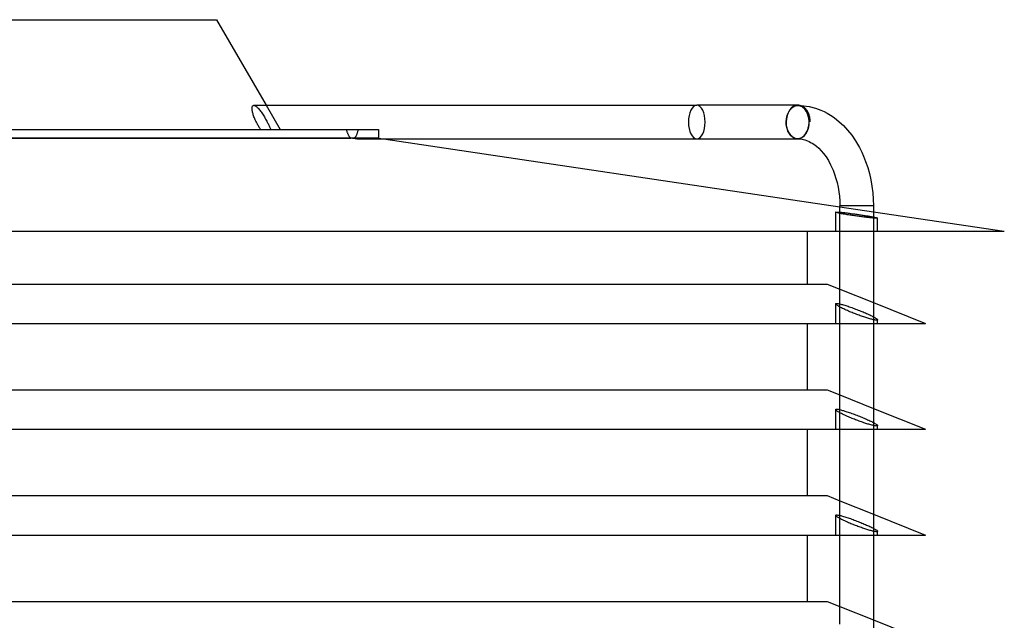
# Model space of a CAD drawing. Header units: millimetres. Extents: x -235 to 243, y -288 to 0.
# Tile 3 of 3: x 0 to 235, y -143 to 0. Entities that reach past the tile are written whole.
import ezdxf

# ---------------------------------------------------------------- set-up
doc = ezdxf.new("R2010")
doc.units = ezdxf.units.MM
doc.layers.add('HIDDEN', color=7, linetype='Continuous')
doc.layers.add('THICK', color=7, linetype='Continuous')

msp = doc.modelspace()

# ---------------------------------------------------------------- linework, layer by layer
at = {"layer": 'HIDDEN'}
for p, q in [((55.86, -20.44), (55.95, -20.45)), ((55.95, -20.45), (56.05, -20.48)), ((56.05, -20.48), (56.17, -20.53)), ((56.17, -20.53), (56.29, -20.6)), ((56.29, -20.6), (56.42, -20.7)), ((56.42, -20.7), (56.56, -20.81)), ((56.56, -20.81), (56.7, -20.94)), ((56.7, -20.94), (56.84, -21.08)), ((56.84, -21.08), (56.99, -21.24)), ((58.8, -20.44), (62.15, -26.24)), ((184.13, -21.25), (184.24, -21.14)), ((184.24, -21.14), (184.36, -21.04)), ((184.36, -21.04), (184.47, -20.94)), ((184.47, -20.94), (184.58, -20.86)), ((184.58, -20.86), (184.7, -20.79)), ((184.7, -20.79), (184.82, -20.72)), ((184.82, -20.72), (184.94, -20.65)), ((184.94, -20.65), (185.07, -20.6)), ((185.07, -20.6), (185.2, -20.55)), ((185.2, -20.55), (185.33, -20.51)), ((185.33, -20.51), (185.46, -20.48)), ((185.46, -20.48), (185.59, -20.46)), ((185.59, -20.46), (185.72, -20.45)), ((185.61, -20.44), (185.6, -20.44)), ((185.63, -20.44), (185.61, -20.44)), ((185.62, -20.44), (185.61, -20.44)), ((185.61, -20.44), (185.61, -20.44)), ((185.61, -20.44), (185.61, -20.44)), ((185.61, -20.44), (185.61, -20.44)), ((185.63, -20.44), (185.62, -20.44)), ((185.62, -20.44), (185.62, -20.44)), ((185.62, -20.44), (185.62, -20.44)), ((185.62, -20.44), (185.62, -20.44)), ((185.63, -20.44), (185.63, -20.44)), ((185.72, -20.45), (185.85, -20.44)), ((185.75, -20.44), (185.74, -20.44)), ((185.74, -20.44), (185.74, -20.44)), ((185.74, -20.44), (185.74, -20.44)), ((185.74, -20.44), (185.74, -20.44)), ((185.74, -20.44), (185.74, -20.44)), ((185.74, -20.44), (185.74, -20.44)), ((185.74, -20.44), (185.74, -20.44)), ((185.75, -20.44), (185.75, -20.44)), ((185.75, -20.44), (185.75, -20.44)), ((185.75, -20.44), (185.75, -20.44)), ((185.85, -20.44), (185.85, -20.44)), ((185.85, -20.44), (185.86, -20.44)), ((185.86, -20.44), (185.87, -20.44)), ((185.87, -20.44), (185.87, -20.44)), ((185.87, -20.44), (185.88, -20.44)), ((185.88, -20.44), (185.89, -20.44)), ((185.89, -20.44), (185.9, -20.44)), ((185.89, -20.44), (185.89, -20.44)), ((185.89, -20.44), (185.9, -20.44)), ((185.9, -20.44), (185.91, -20.44)), ((185.9, -20.44), (185.9, -20.44)), ((185.9, -20.44), (185.9, -20.44)), ((185.9, -20.44), (185.91, -20.44)), ((185.91, -20.44), (185.92, -20.44)), ((185.91, -20.44), (185.91, -20.44)), ((185.92, -20.44), (185.93, -20.44)), ((185.93, -20.44), (185.94, -20.44)), ((185.94, -20.44), (185.95, -20.44)), ((56.99, -21.24), (57.14, -21.41)), ((57.14, -21.41), (57.29, -21.6)), ((57.29, -21.6), (57.45, -21.8)), ((57.45, -21.8), (57.61, -22.02)), ((57.61, -22.02), (57.77, -22.25)), ((57.77, -22.25), (57.93, -22.48)), ((57.93, -22.48), (58.09, -22.72)), ((58.09, -22.72), (58.24, -22.97)), ((58.24, -22.97), (58.4, -23.22)), ((58.4, -23.22), (58.54, -23.46)), ((58.54, -23.46), (58.69, -23.71)), ((183.03, -23.53), (183.07, -23.35)), ((183.07, -23.35), (183.11, -23.18)), ((183.11, -23.18), (183.16, -23)), ((183.16, -23), (183.22, -22.82)), ((183.22, -22.82), (183.28, -22.65)), ((183.28, -22.65), (183.34, -22.49)), ((183.34, -22.49), (183.41, -22.33)), ((183.41, -22.33), (183.49, -22.17)), ((183.49, -22.17), (183.56, -22.03)), ((183.56, -22.03), (183.64, -21.89)), ((183.64, -21.89), (183.73, -21.75)), ((183.73, -21.75), (183.82, -21.62)), ((183.82, -21.62), (183.92, -21.49)), ((183.92, -21.49), (184.03, -21.36)), ((184.03, -21.36), (184.13, -21.25)), ((58.69, -23.71), (58.82, -23.95)), ((58.82, -23.95), (58.95, -24.19)), ((58.95, -24.19), (59.08, -24.44)), ((59.08, -24.44), (59.18, -24.63)), ((59.18, -24.63), (59.27, -24.81)), ((59.27, -24.81), (59.36, -25)), ((59.36, -25), (59.45, -25.18)), ((59.45, -25.18), (59.53, -25.37)), ((59.53, -25.37), (59.61, -25.55)), ((59.61, -25.55), (59.69, -25.73)), ((59.69, -25.73), (59.76, -25.9)), ((182.92, -24.44), (182.94, -24.26)), ((182.93, -24.75), (182.92, -24.44)), ((182.96, -25.08), (182.93, -24.75)), ((182.94, -24.26), (182.96, -24.08)), ((182.96, -24.08), (182.98, -23.89)), ((183.01, -25.41), (182.96, -25.08)), ((182.98, -23.89), (183, -23.7)), ((183, -23.7), (183.03, -23.53)), ((183.07, -25.72), (183.01, -25.41)), ((183.15, -26.01), (183.07, -25.72)), ((59.76, -25.9), (59.83, -26.07)), ((59.83, -26.07), (59.9, -26.24)), ((78.04, -26.24), (80.73, -26.24)), ((80.01, -28.14), (79.95, -28.2)), ((80.07, -28.06), (80.01, -28.14)), ((80.13, -27.98), (80.07, -28.06)), ((80.19, -27.9), (80.13, -27.98)), ((80.24, -27.8), (80.19, -27.9)), ((80.3, -27.7), (80.24, -27.8)), ((80.35, -27.6), (80.3, -27.7)), ((80.39, -27.49), (80.35, -27.6)), ((80.44, -27.37), (80.39, -27.49)), ((80.48, -27.25), (80.44, -27.37)), ((80.52, -27.12), (80.48, -27.25)), ((80.56, -26.99), (80.52, -27.12)), ((80.6, -26.85), (80.56, -26.99)), ((80.64, -26.71), (80.6, -26.85)), ((80.67, -26.56), (80.64, -26.71)), ((80.7, -26.4), (80.67, -26.56)), ((80.73, -26.24), (80.7, -26.4)), ((80.73, -26.24), (85.65, -26.24)), ((85.65, -26.24), (85.65, -28.26)), ((183.24, -26.3), (183.15, -26.01)), ((183.36, -26.58), (183.24, -26.3)), ((183.49, -26.86), (183.36, -26.58)), ((183.64, -27.11), (183.49, -26.86)), ((183.79, -27.33), (183.64, -27.11)), ((183.96, -27.54), (183.79, -27.33)), ((184.15, -27.74), (183.96, -27.54)), ((184.35, -27.92), (184.15, -27.74)), ((184.55, -28.06), (184.35, -27.92)), ((184.75, -28.18), (184.55, -28.06)), ((184.97, -28.29), (184.75, -28.18)), ((85.65, -28.26), (-85.65, -28.26)), ((79.95, -28.2), (79.89, -28.26)), ((79.89, -28.26), (85.65, -28.26)), ((79.89, -28.26), (79.95, -28.27)), ((79.95, -28.27), (80.01, -28.29)), ((80.01, -28.29), (80.07, -28.3)), ((80.07, -28.3), (80.13, -28.31)), ((80.13, -28.31), (80.18, -28.32)), ((80.18, -28.32), (80.23, -28.34)), ((80.23, -28.34), (80.29, -28.35)), ((80.29, -28.35), (80.33, -28.36)), ((80.33, -28.36), (80.38, -28.37)), ((80.38, -28.37), (80.42, -28.38)), ((80.42, -28.38), (80.45, -28.39)), ((80.45, -28.39), (80.49, -28.4)), ((80.49, -28.4), (80.51, -28.41)), ((80.53, -28.44), (80.5, -28.44)), ((80.51, -28.41), (80.53, -28.42)), ((80.53, -28.42), (80.55, -28.42)), ((80.55, -28.44), (80.53, -28.44)), ((80.55, -28.42), (80.55, -28.43)), ((80.55, -28.43), (80.55, -28.44)), ((85.65, -28.26), (86.85, -28.44)), ((185.2, -28.36), (184.97, -28.29)), ((185.43, -28.42), (185.2, -28.36)), ((185.44, -28.42), (185.43, -28.42)), ((185.46, -28.42), (185.44, -28.42)), ((185.47, -28.42), (185.46, -28.42)), ((185.48, -28.43), (185.47, -28.42)), ((185.49, -28.43), (185.48, -28.43)), ((185.51, -28.43), (185.49, -28.43)), ((185.52, -28.43), (185.51, -28.43)), ((185.53, -28.43), (185.52, -28.43)), ((185.54, -28.43), (185.53, -28.43)), ((185.55, -28.43), (185.54, -28.43)), ((185.56, -28.44), (185.55, -28.43)), ((185.57, -28.44), (185.56, -28.44)), ((185.58, -28.44), (185.57, -28.44)), ((185.57, -28.44), (185.57, -28.44)), ((185.59, -28.44), (185.58, -28.44)), ((185.6, -28.44), (185.59, -28.44)), ((185.59, -28.44), (185.59, -28.44)), ((185.6, -28.44), (185.61, -28.44)), ((185.61, -28.44), (185.6, -28.44)), ((185.61, -28.44), (185.61, -28.44)), ((185.61, -28.44), (185.61, -28.44)), ((185.61, -28.44), (185.61, -28.44)), ((185.61, -28.44), (185.61, -28.44)), ((185.61, -28.44), (185.62, -28.44)), ((185.62, -28.44), (185.61, -28.44)), ((185.61, -28.44), (185.61, -28.44)), ((185.61, -28.44), (185.61, -28.44)), ((185.62, -28.44), (185.62, -28.44)), ((185.62, -28.44), (185.62, -28.44)), ((185.62, -28.44), (185.62, -28.44)), ((185.62, -28.44), (185.62, -28.44)), ((196.92, -44.44), (195.75, -44.44)), ((202.58, -44.44), (196.92, -44.44)), ((203.75, -44.44), (202.58, -44.44)), ((194.75, -45.95), (194.75, -50.5)), ((195.75, -44.66), (203.75, -45.85)), ((195.75, -45.96), (195.91, -45.98)), ((195.75, -50.5), (195.75, -46.23)), ((195.91, -45.98), (196.09, -45.99)), ((196.09, -45.99), (196.27, -46.01)), ((196.27, -46.01), (196.46, -46.03)), ((196.46, -46.03), (196.66, -46.05)), ((196.66, -46.05), (196.87, -46.07)), ((196.87, -46.07), (197.08, -46.1)), ((197.08, -46.1), (197.3, -46.12)), ((197.3, -46.12), (197.52, -46.15)), ((197.52, -46.15), (197.75, -46.18)), ((197.75, -46.18), (197.98, -46.21)), ((197.98, -46.21), (198.22, -46.24)), ((198.22, -46.24), (198.47, -46.27)), ((198.47, -46.27), (198.73, -46.31)), ((198.73, -46.31), (198.98, -46.34)), ((198.98, -46.34), (199.24, -46.38)), ((199.24, -46.38), (199.5, -46.41)), ((199.5, -46.41), (199.77, -46.45)), ((199.77, -46.45), (200.03, -46.49)), ((200.03, -46.49), (200.28, -46.53)), ((200.28, -46.53), (200.54, -46.56)), ((200.54, -46.56), (200.79, -46.6)), ((200.79, -46.6), (201.03, -46.64)), ((201.03, -46.64), (201.26, -46.68)), ((201.26, -46.68), (201.5, -46.71)), ((201.5, -46.71), (201.74, -46.75)), ((201.74, -46.75), (201.97, -46.79)), ((201.97, -46.79), (202.2, -46.82)), ((202.2, -46.82), (202.42, -46.86)), ((202.42, -46.86), (202.64, -46.9)), ((202.64, -46.9), (202.85, -46.94)), ((202.85, -46.94), (203.05, -46.97)), ((203.05, -46.97), (203.24, -47.01)), ((203.24, -47.01), (203.42, -47.04)), ((203.42, -47.04), (203.59, -47.07)), ((203.59, -47.07), (203.75, -47.1)), ((203.75, -47.36), (203.75, -50.5)), ((204.75, -50.5), (204.75, -47.37)), ((195.75, -64.35), (203.75, -67.54)), ((194.75, -67.83), (194.75, -72.53)), ((195.75, -67.85), (195.95, -67.9)), ((195.95, -67.9), (196.17, -67.96)), ((196.17, -67.96), (196.41, -68.02)), ((196.41, -68.02), (196.65, -68.09)), ((196.65, -68.09), (196.91, -68.17)), ((195.75, -72.53), (195.75, -68.58)), ((196.91, -68.17), (197.17, -68.25)), ((197.17, -68.25), (197.43, -68.33)), ((197.43, -68.33), (197.7, -68.42)), ((197.7, -68.42), (197.99, -68.52)), ((197.99, -68.52), (198.28, -68.62)), ((198.28, -68.62), (198.58, -68.73)), ((198.58, -68.73), (198.89, -68.84)), ((198.89, -68.84), (199.19, -68.95)), ((199.19, -68.95), (199.5, -69.07)), ((199.5, -69.07), (199.81, -69.19)), ((199.81, -69.19), (200.12, -69.31)), ((200.12, -69.31), (200.42, -69.43)), ((200.42, -69.43), (200.72, -69.55)), ((200.72, -69.55), (201.01, -69.66)), ((201.01, -69.66), (201.29, -69.78)), ((201.29, -69.78), (201.57, -69.9)), ((201.57, -69.9), (201.84, -70.02)), ((201.84, -70.02), (202.12, -70.14)), ((202.12, -70.14), (202.38, -70.26)), ((202.38, -70.26), (202.64, -70.37)), ((202.64, -70.37), (202.89, -70.49)), ((202.89, -70.49), (203.12, -70.6)), ((203.12, -70.6), (203.35, -70.71)), ((203.35, -70.71), (203.56, -70.82)), ((203.56, -70.82), (203.75, -70.92)), ((203.75, -71.62), (203.75, -72.53)), ((204.75, -72.53), (204.75, -71.65)), ((195.75, -89.6), (203.75, -92.79)), ((194.75, -93.08), (194.75, -97.78)), ((195.75, -93.1), (195.95, -93.15)), ((195.75, -97.78), (195.75, -93.83)), ((195.95, -93.15), (196.17, -93.21)), ((196.17, -93.21), (196.41, -93.27)), ((196.41, -93.27), (196.65, -93.34)), ((196.65, -93.34), (196.91, -93.42)), ((196.91, -93.42), (197.17, -93.5)), ((197.17, -93.5), (197.43, -93.58)), ((197.43, -93.58), (197.7, -93.67)), ((197.7, -93.67), (197.99, -93.77)), ((197.99, -93.77), (198.28, -93.87)), ((198.28, -93.87), (198.58, -93.98)), ((198.58, -93.98), (198.89, -94.09)), ((198.89, -94.09), (199.19, -94.2)), ((199.19, -94.2), (199.5, -94.32)), ((199.5, -94.32), (199.81, -94.44)), ((199.81, -94.44), (200.12, -94.56)), ((200.12, -94.56), (200.42, -94.68)), ((200.42, -94.68), (200.72, -94.8)), ((200.72, -94.8), (201.01, -94.91)), ((201.01, -94.91), (201.29, -95.03)), ((201.29, -95.03), (201.57, -95.15)), ((201.57, -95.15), (201.84, -95.27)), ((201.84, -95.27), (202.12, -95.39)), ((202.12, -95.39), (202.38, -95.51)), ((202.38, -95.51), (202.64, -95.62)), ((202.64, -95.62), (202.89, -95.74)), ((202.89, -95.74), (203.12, -95.85)), ((203.12, -95.85), (203.35, -95.96)), ((203.35, -95.96), (203.56, -96.07)), ((203.56, -96.07), (203.75, -96.17)), ((203.75, -96.87), (203.75, -97.78)), ((204.75, -97.78), (204.75, -96.9)), ((195.75, -114.85), (203.75, -118.04)), ((194.75, -118.33), (194.75, -123.03)), ((195.75, -118.35), (195.95, -118.4)), ((195.75, -123.03), (195.75, -119.08)), ((195.95, -118.4), (196.17, -118.46)), ((196.17, -118.46), (196.41, -118.52)), ((196.41, -118.52), (196.65, -118.59)), ((196.65, -118.59), (196.91, -118.67)), ((196.91, -118.67), (197.17, -118.75)), ((197.17, -118.75), (197.43, -118.83)), ((197.43, -118.83), (197.7, -118.92)), ((197.7, -118.92), (197.99, -119.02)), ((197.99, -119.02), (198.28, -119.12)), ((198.28, -119.12), (198.58, -119.23)), ((198.58, -119.23), (198.89, -119.34)), ((198.89, -119.34), (199.19, -119.45)), ((199.19, -119.45), (199.5, -119.57)), ((199.5, -119.57), (199.81, -119.69)), ((199.81, -119.69), (200.12, -119.81)), ((200.12, -119.81), (200.42, -119.93)), ((200.42, -119.93), (200.72, -120.05)), ((200.72, -120.05), (201.01, -120.16)), ((201.01, -120.16), (201.29, -120.28)), ((201.29, -120.28), (201.57, -120.4)), ((201.57, -120.4), (201.84, -120.52)), ((201.84, -120.52), (202.12, -120.64)), ((202.12, -120.64), (202.38, -120.76)), ((202.38, -120.76), (202.64, -120.87)), ((202.64, -120.87), (202.89, -120.99)), ((202.89, -120.99), (203.12, -121.1)), ((203.12, -121.1), (203.35, -121.21)), ((203.35, -121.21), (203.56, -121.32)), ((203.56, -121.32), (203.75, -121.42)), ((203.75, -122.12), (203.75, -123.03)), ((204.75, -123.03), (204.75, -122.15)), ((195.75, -140.1), (203.75, -143.29))]:
    msp.add_line(p, q, dxfattribs=at)
for centre, major_axis, ratio, start_param, end_param in [((161.6, -24.44), (0, -4), 0.5, 1.570796, 3.141593), ((185.74, -24.44), (0, 4), 0.707107, 0.000009, 1.570796), ((185.75, -24.44), (0, -4), 0.707107, -3.140202, -1.57067), ((161.6, -24.44), (0, -4), 0.5, 0, 1.570796), ((185.74, -24.44), (0, 4), 0.707107, 1.570796, 3.030125)]:
    msp.add_ellipse(centre, major_axis=major_axis, ratio=ratio, start_param=start_param, end_param=end_param, dxfattribs=at)
at = {"layer": 'THICK'}
for p, q in [((-47, 0), (47, 0)), ((47, 0), (58.8, -20.44)), ((55.45, -21.18), (55.46, -21.03)), ((55.46, -21.03), (55.47, -20.9)), ((55.47, -20.9), (55.5, -20.78)), ((55.5, -20.78), (55.53, -20.68)), ((55.53, -20.68), (55.58, -20.59)), ((55.58, -20.59), (55.63, -20.53)), ((55.63, -20.53), (55.7, -20.48)), ((55.7, -20.48), (55.77, -20.45)), ((55.77, -20.45), (55.86, -20.44)), ((55.86, -20.44), (161.6, -20.44)), ((185.6, -20.44), (161.6, -20.44)), ((185.6, -20.44), (185.72, -20.44)), ((185.61, -20.44), (185.61, -20.44)), ((185.61, -20.44), (185.62, -20.44)), ((185.62, -20.44), (185.63, -20.44)), ((185.64, -20.44), (185.63, -20.44)), ((185.63, -20.44), (185.63, -20.44)), ((185.63, -20.44), (185.63, -20.44)), ((185.63, -20.44), (185.63, -20.44)), ((185.63, -20.44), (185.64, -20.44)), ((185.65, -20.44), (185.64, -20.44)), ((185.64, -20.44), (185.64, -20.44)), ((185.64, -20.44), (185.64, -20.44)), ((185.64, -20.44), (185.64, -20.44)), ((185.74, -20.44), (185.64, -20.44)), ((185.64, -20.44), (185.64, -20.44)), ((185.67, -20.44), (185.65, -20.44)), ((185.68, -20.44), (185.67, -20.44)), ((185.69, -20.44), (185.68, -20.44)), ((185.7, -20.44), (185.69, -20.44)), ((185.71, -20.44), (185.7, -20.44)), ((185.73, -20.44), (185.71, -20.44)), ((185.72, -20.44), (185.84, -20.46)), ((185.74, -20.44), (185.73, -20.44)), ((185.74, -20.44), (185.74, -20.44)), ((185.74, -20.44), (185.74, -20.44)), ((185.74, -20.44), (185.74, -20.44)), ((185.74, -20.44), (185.75, -20.44)), ((185.75, -20.44), (185.74, -20.44)), ((185.75, -20.44), (185.75, -20.44)), ((185.75, -20.44), (185.75, -20.44)), ((185.75, -20.44), (185.75, -20.44)), ((185.75, -20.44), (185.75, -20.44)), ((185.75, -20.44), (185.76, -20.44)), ((185.77, -20.44), (185.75, -20.44)), ((185.76, -20.44), (185.76, -20.44)), ((185.76, -20.44), (185.76, -20.44)), ((185.76, -20.44), (185.77, -20.44)), ((185.77, -20.44), (185.77, -20.44)), ((185.77, -20.44), (185.77, -20.44)), ((185.77, -20.44), (185.77, -20.44)), ((185.77, -20.44), (185.78, -20.44)), ((185.78, -20.44), (185.77, -20.44)), ((185.78, -20.44), (185.78, -20.44)), ((185.78, -20.44), (185.78, -20.44)), ((185.78, -20.44), (185.79, -20.44)), ((185.8, -20.44), (185.78, -20.44)), ((185.79, -20.44), (185.79, -20.44)), ((185.79, -20.44), (185.79, -20.44)), ((185.79, -20.44), (185.8, -20.44)), ((185.8, -20.44), (185.8, -20.44)), ((185.8, -20.44), (185.8, -20.44)), ((185.8, -20.44), (185.81, -20.44)), ((185.81, -20.44), (185.8, -20.44)), ((185.81, -20.44), (185.81, -20.44)), ((185.95, -20.46), (185.81, -20.44)), ((185.84, -20.46), (185.97, -20.47)), ((185.91, -20.44), (187.18, -20.53)), ((185.95, -20.44), (186.09, -20.46)), ((186.09, -20.48), (185.95, -20.46)), ((185.97, -20.47), (186.09, -20.5)), ((186.09, -20.46), (186.23, -20.48)), ((186.24, -20.51), (186.09, -20.48)), ((186.09, -20.5), (186.21, -20.54)), ((186.21, -20.54), (186.34, -20.58)), ((186.23, -20.48), (186.37, -20.51)), ((186.38, -20.55), (186.24, -20.51)), ((186.34, -20.58), (186.46, -20.63)), ((186.37, -20.51), (186.51, -20.55)), ((186.52, -20.61), (186.38, -20.55)), ((186.46, -20.63), (186.57, -20.68)), ((186.51, -20.55), (186.65, -20.61)), ((186.66, -20.67), (186.52, -20.61)), ((186.57, -20.68), (186.68, -20.74)), ((186.65, -20.61), (186.79, -20.67)), ((186.79, -20.74), (186.66, -20.67)), ((186.68, -20.74), (186.79, -20.81)), ((186.79, -20.67), (186.92, -20.74)), ((186.92, -20.82), (186.79, -20.74)), ((186.79, -20.81), (186.94, -20.93)), ((186.92, -20.74), (187.04, -20.82)), ((187.04, -20.91), (186.92, -20.82)), ((186.94, -20.93), (187.09, -21.06)), ((187.04, -20.82), (187.16, -20.91)), ((187.16, -21.01), (187.04, -20.91)), ((187.09, -21.06), (187.22, -21.19)), ((187.16, -20.91), (187.28, -21)), ((187.28, -21.11), (187.16, -21.01)), ((187.18, -20.53), (188.45, -20.73)), ((187.28, -21), (187.4, -21.11)), ((187.4, -21.23), (187.28, -21.11)), ((187.4, -21.11), (187.52, -21.23)), ((188.45, -20.73), (189.92, -21.12)), ((189.92, -21.12), (191.23, -21.6)), ((55.46, -21.34), (55.45, -21.18)), ((55.47, -21.51), (55.46, -21.34)), ((55.5, -21.69), (55.47, -21.51)), ((55.53, -21.87), (55.5, -21.69)), ((55.57, -22.07), (55.53, -21.87)), ((55.62, -22.28), (55.57, -22.07)), ((55.69, -22.49), (55.62, -22.28)), ((55.76, -22.72), (55.69, -22.49)), ((55.84, -22.95), (55.76, -22.72)), ((55.92, -23.2), (55.84, -22.95)), ((56.02, -23.44), (55.92, -23.2)), ((56.12, -23.69), (56.02, -23.44)), ((187.22, -21.19), (187.35, -21.34)), ((187.35, -21.34), (187.48, -21.51)), ((187.51, -21.36), (187.4, -21.23)), ((187.48, -21.51), (187.6, -21.69)), ((187.63, -21.49), (187.51, -21.36)), ((187.52, -21.23), (187.63, -21.35)), ((187.6, -21.69), (187.72, -21.88)), ((187.63, -21.35), (187.74, -21.49)), ((187.73, -21.64), (187.63, -21.49)), ((187.72, -21.88), (187.82, -22.08)), ((187.83, -21.78), (187.73, -21.64)), ((187.74, -21.49), (187.84, -21.63)), ((187.82, -22.08), (187.92, -22.29)), ((187.92, -21.94), (187.83, -21.78)), ((187.84, -21.63), (187.94, -21.78)), ((188, -22.09), (187.92, -21.94)), ((187.92, -22.29), (188, -22.51)), ((187.94, -21.78), (188.02, -21.93)), ((188.08, -22.25), (188, -22.09)), ((188, -22.51), (188.08, -22.72)), ((188.02, -21.93), (188.1, -22.08)), ((188.16, -22.42), (188.08, -22.25)), ((188.08, -22.72), (188.14, -22.95)), ((188.1, -22.08), (188.18, -22.24)), ((188.14, -22.95), (188.2, -23.19)), ((188.23, -22.6), (188.16, -22.42)), ((188.18, -22.24), (188.25, -22.41)), ((188.2, -23.19), (188.25, -23.44)), ((188.29, -22.78), (188.23, -22.6)), ((188.25, -22.41), (188.32, -22.59)), ((188.25, -23.44), (188.29, -23.69)), ((188.35, -22.97), (188.29, -22.78)), ((188.32, -22.59), (188.38, -22.78)), ((188.4, -23.17), (188.35, -22.97)), ((188.38, -22.78), (188.43, -22.97)), ((188.45, -23.36), (188.4, -23.17)), ((188.43, -22.97), (188.48, -23.16)), ((188.48, -23.55), (188.45, -23.36)), ((188.48, -23.16), (188.51, -23.35)), ((188.51, -23.35), (188.54, -23.54)), ((191.23, -21.6), (192, -21.95)), ((192, -21.95), (192.76, -22.35)), ((192.76, -22.35), (193.51, -22.79)), ((193.51, -22.79), (194.36, -23.38)), ((194.36, -23.38), (195.6, -24.35)), ((56.24, -23.94), (56.12, -23.69)), ((56.35, -24.19), (56.24, -23.94)), ((56.48, -24.44), (56.35, -24.19)), ((56.57, -24.62), (56.48, -24.44)), ((56.66, -24.8), (56.57, -24.62)), ((56.76, -24.98), (56.66, -24.8)), ((56.86, -25.16), (56.76, -24.98)), ((56.97, -25.34), (56.86, -25.16)), ((57.08, -25.52), (56.97, -25.34)), ((57.19, -25.7), (57.08, -25.52)), ((57.31, -25.88), (57.19, -25.7)), ((188.2, -25.69), (188.14, -25.93)), ((188.25, -25.44), (188.2, -25.69)), ((188.29, -25.19), (188.25, -25.44)), ((188.29, -23.69), (188.32, -23.94)), ((188.32, -24.94), (188.29, -25.19)), ((188.32, -23.94), (188.33, -24.2)), ((188.33, -24.68), (188.32, -24.94)), ((188.33, -24.2), (188.34, -24.44)), ((188.34, -24.44), (188.33, -24.68)), ((188.51, -23.74), (188.48, -23.55)), ((188.54, -23.94), (188.51, -23.74)), ((188.54, -23.54), (188.57, -23.73)), ((188.56, -24.15), (188.54, -23.94)), ((188.57, -24.35), (188.56, -24.15)), ((188.57, -23.73), (188.58, -23.94)), ((188.59, -24.34), (188.57, -24.35)), ((188.58, -23.94), (188.59, -24.14)), ((188.59, -24.14), (188.59, -24.34)), ((195.6, -24.35), (196.61, -25.29)), ((196.61, -25.29), (197.6, -26.36)), ((-85.65, -26.24), (78.04, -26.24)), ((57.43, -26.06), (57.31, -25.88)), ((57.55, -26.24), (57.43, -26.06)), ((78.07, -26.4), (78.04, -26.24)), ((78.11, -26.56), (78.07, -26.4)), ((78.15, -26.71), (78.11, -26.56)), ((78.19, -26.85), (78.15, -26.71)), ((78.24, -26.99), (78.19, -26.85)), ((78.29, -27.12), (78.24, -26.99)), ((78.33, -27.25), (78.29, -27.12)), ((78.38, -27.37), (78.33, -27.25)), ((78.44, -27.49), (78.38, -27.37)), ((78.49, -27.6), (78.44, -27.49)), ((78.55, -27.7), (78.49, -27.6)), ((78.61, -27.8), (78.55, -27.7)), ((78.67, -27.9), (78.61, -27.8)), ((78.73, -27.98), (78.67, -27.9)), ((78.8, -28.06), (78.73, -27.98)), ((78.86, -28.14), (78.8, -28.06)), ((78.93, -28.2), (78.86, -28.14)), ((186.57, -28.2), (186.46, -28.25)), ((186.68, -28.14), (186.57, -28.2)), ((186.79, -28.07), (186.68, -28.14)), ((186.94, -27.95), (186.79, -28.07)), ((187.09, -27.82), (186.94, -27.95)), ((187.22, -27.69), (187.09, -27.82)), ((187.35, -27.54), (187.22, -27.69)), ((187.48, -27.37), (187.35, -27.54)), ((187.6, -27.19), (187.48, -27.37)), ((187.72, -27), (187.6, -27.19)), ((187.82, -26.8), (187.72, -27)), ((187.92, -26.59), (187.82, -26.8)), ((188, -26.37), (187.92, -26.59)), ((188.08, -26.16), (188, -26.37)), ((188.14, -25.93), (188.08, -26.16)), ((197.6, -26.36), (198.59, -27.6)), ((198.59, -27.6), (199.52, -28.95)), ((-85.65, -28.26), (79, -28.26)), ((79, -28.26), (78.93, -28.2)), ((79.1, -28.27), (79, -28.26)), ((79.2, -28.29), (79.1, -28.27)), ((79.31, -28.3), (79.2, -28.29)), ((79.41, -28.32), (79.31, -28.3)), ((79.52, -28.33), (79.41, -28.32)), ((79.63, -28.35), (79.52, -28.33)), ((79.74, -28.36), (79.63, -28.35)), ((79.84, -28.37), (79.74, -28.36)), ((79.94, -28.39), (79.84, -28.37)), ((80.04, -28.4), (79.94, -28.39)), ((80.14, -28.41), (80.04, -28.4)), ((80.23, -28.42), (80.14, -28.41)), ((80.31, -28.43), (80.23, -28.42)), ((80.39, -28.43), (80.31, -28.43)), ((80.46, -28.44), (80.39, -28.43)), ((80.5, -28.44), (80.46, -28.44)), ((80.5, -28.44), (161.6, -28.44)), ((86.85, -28.44), (195.75, -44.66)), ((161.6, -28.44), (185.6, -28.44)), ((185.72, -28.44), (185.6, -28.44)), ((185.61, -28.44), (186.19, -28.47)), ((185.84, -28.42), (185.72, -28.44)), ((185.97, -28.41), (185.84, -28.42)), ((186.09, -28.38), (185.97, -28.41)), ((186.21, -28.34), (186.09, -28.38)), ((186.19, -28.47), (186.78, -28.56)), ((186.34, -28.3), (186.21, -28.34)), ((186.46, -28.25), (186.34, -28.3)), ((186.78, -28.56), (187.4, -28.71)), ((187.4, -28.71), (188.04, -28.94)), ((188.04, -28.94), (188.4, -29.1)), ((188.4, -29.1), (188.76, -29.28)), ((188.76, -29.28), (189.12, -29.49)), ((189.12, -29.49), (189.5, -29.73)), ((189.5, -29.73), (190.15, -30.22)), ((190.15, -30.22), (190.71, -30.71)), ((199.52, -28.95), (200.41, -30.49)), ((200.41, -30.49), (200.98, -31.6)), ((190.71, -30.71), (191.27, -31.28)), ((191.27, -31.28), (191.86, -31.97)), ((191.86, -31.97), (192.45, -32.76)), ((192.45, -32.76), (193.01, -33.64)), ((200.98, -31.6), (201.42, -32.61)), ((201.42, -32.61), (201.91, -33.85)), ((193.01, -33.64), (193.54, -34.62)), ((193.54, -34.62), (193.86, -35.27)), ((201.91, -33.85), (202.4, -35.28)), ((193.86, -35.27), (194.15, -35.95)), ((194.15, -35.95), (194.51, -36.89)), ((194.51, -36.89), (194.82, -37.88)), ((202.4, -35.28), (202.8, -36.73)), ((202.8, -36.73), (203.14, -38.23)), ((194.82, -37.88), (195.1, -38.9)), ((195.1, -38.9), (195.33, -39.97)), ((203.14, -38.23), (203.41, -39.75)), ((203.41, -39.75), (203.6, -41.3)), ((195.33, -39.97), (195.51, -41.06)), ((195.51, -41.06), (195.64, -42.17)), ((195.64, -42.17), (195.72, -43.3)), ((203.6, -41.3), (203.71, -42.87)), ((195.72, -43.3), (195.75, -44.44)), ((196.92, -44.44), (195.75, -44.44)), ((195.75, -46.23), (195.75, -44.44)), ((203.75, -44.44), (196.92, -44.44)), ((203.71, -42.87), (203.75, -44.44)), ((203.75, -44.44), (203.75, -47.36)), ((194.75, -45.95), (194.76, -45.94)), ((194.76, -45.97), (194.75, -45.95)), ((194.76, -45.94), (194.78, -45.93)), ((194.8, -45.99), (194.76, -45.97)), ((194.78, -45.93), (194.82, -45.92)), ((194.86, -46.02), (194.8, -45.99)), ((194.82, -45.92), (194.87, -45.92)), ((194.95, -46.04), (194.86, -46.02)), ((194.87, -45.92), (194.93, -45.92)), ((194.93, -45.92), (195, -45.92)), ((195.06, -46.07), (194.95, -46.04)), ((195, -45.92), (195.09, -45.92)), ((195.18, -46.11), (195.06, -46.07)), ((195.09, -45.92), (195.2, -45.92)), ((195.33, -46.14), (195.18, -46.11)), ((195.2, -45.92), (195.32, -45.93)), ((195.32, -45.93), (195.45, -45.94)), ((195.5, -46.18), (195.33, -46.14)), ((195.45, -45.94), (195.59, -45.95)), ((195.69, -46.22), (195.5, -46.18)), ((195.59, -45.95), (195.75, -45.96)), ((195.9, -46.26), (195.69, -46.22)), ((196.13, -46.31), (195.9, -46.26)), ((196.38, -46.35), (196.13, -46.31)), ((196.65, -46.4), (196.38, -46.35)), ((196.93, -46.45), (196.65, -46.4)), ((197.22, -46.5), (196.93, -46.45)), ((197.53, -46.55), (197.22, -46.5)), ((197.84, -46.6), (197.53, -46.55)), ((198.15, -46.65), (197.84, -46.6)), ((198.41, -46.69), (198.15, -46.65)), ((198.67, -46.73), (198.41, -46.69)), ((198.94, -46.77), (198.67, -46.73)), ((199.22, -46.82), (198.94, -46.77)), ((199.5, -46.86), (199.22, -46.82)), ((199.78, -46.9), (199.5, -46.86)), ((200.06, -46.94), (199.78, -46.9)), ((200.34, -46.97), (200.06, -46.94)), ((200.62, -47.01), (200.34, -46.97)), ((203.75, -45.85), (235, -50.5)), ((200.9, -47.05), (200.62, -47.01)), ((201.17, -47.08), (200.9, -47.05)), ((201.44, -47.12), (201.17, -47.08)), ((201.69, -47.15), (201.44, -47.12)), ((201.94, -47.18), (201.69, -47.15)), ((202.18, -47.2), (201.94, -47.18)), ((202.41, -47.23), (202.18, -47.2)), ((202.64, -47.26), (202.41, -47.23)), ((202.87, -47.28), (202.64, -47.26)), ((203.08, -47.3), (202.87, -47.28)), ((203.29, -47.32), (203.08, -47.3)), ((203.48, -47.34), (203.29, -47.32)), ((203.67, -47.36), (203.48, -47.34)), ((203.84, -47.37), (203.67, -47.36)), ((203.75, -47.1), (203.9, -47.13)), ((204, -47.38), (203.84, -47.37)), ((203.9, -47.13), (204.04, -47.16)), ((204.14, -47.39), (204, -47.38)), ((204.04, -47.16), (204.17, -47.19)), ((204.27, -47.4), (204.14, -47.39)), ((204.17, -47.19), (204.29, -47.22)), ((204.38, -47.4), (204.27, -47.4)), ((204.29, -47.22), (204.39, -47.24)), ((204.47, -47.41), (204.38, -47.4)), ((204.39, -47.24), (204.48, -47.27)), ((204.56, -47.41), (204.47, -47.41)), ((204.48, -47.27), (204.56, -47.29)), ((204.56, -47.29), (204.63, -47.31)), ((204.62, -47.4), (204.56, -47.41)), ((204.68, -47.4), (204.62, -47.4)), ((204.63, -47.31), (204.68, -47.33)), ((204.68, -47.33), (204.72, -47.35)), ((204.72, -47.39), (204.68, -47.4)), ((204.72, -47.35), (204.74, -47.36)), ((204.74, -47.38), (204.72, -47.39)), ((204.74, -47.36), (204.75, -47.37)), ((204.75, -47.37), (204.74, -47.38)), ((-235, -50.5), (235, -50.5)), ((188, -63.12), (188, -50.5)), ((195.75, -68.58), (195.75, -50.5)), ((203.75, -50.5), (203.75, -71.62)), ((-192.7, -63.12), (192.7, -63.12)), ((192.7, -63.12), (195.75, -64.35)), ((194.75, -67.83), (194.76, -67.79)), ((194.76, -67.88), (194.75, -67.83)), ((194.76, -67.79), (194.8, -67.76)), ((194.8, -67.94), (194.76, -67.88)), ((194.8, -67.76), (194.87, -67.74)), ((194.87, -68.01), (194.8, -67.94)), ((194.87, -67.74), (194.95, -67.74)), ((194.96, -68.08), (194.87, -68.01)), ((194.95, -67.74), (195.06, -67.74)), ((195.07, -68.17), (194.96, -68.08)), ((195.06, -67.74), (195.2, -67.75)), ((195.2, -67.75), (195.36, -67.77)), ((195.36, -67.77), (195.54, -67.81)), ((195.54, -67.81), (195.75, -67.85)), ((203.75, -67.54), (216.2, -72.53)), ((195.2, -68.26), (195.07, -68.17)), ((195.35, -68.35), (195.2, -68.26)), ((195.52, -68.45), (195.35, -68.35)), ((195.71, -68.56), (195.52, -68.45)), ((195.93, -68.68), (195.71, -68.56)), ((196.16, -68.8), (195.93, -68.68)), ((196.41, -68.92), (196.16, -68.8)), ((196.67, -69.05), (196.41, -68.92)), ((196.95, -69.18), (196.67, -69.05)), ((197.24, -69.32), (196.95, -69.18)), ((197.54, -69.45), (197.24, -69.32)), ((197.84, -69.58), (197.54, -69.45)), ((198.15, -69.71), (197.84, -69.58)), ((198.4, -69.82), (198.15, -69.71)), ((198.67, -69.93), (198.4, -69.82)), ((198.94, -70.04), (198.67, -69.93)), ((199.22, -70.15), (198.94, -70.04)), ((199.5, -70.25), (199.22, -70.15)), ((199.78, -70.36), (199.5, -70.25)), ((200.06, -70.47), (199.78, -70.36)), ((200.35, -70.57), (200.06, -70.47)), ((-216.2, -72.53), (216.2, -72.53)), ((188, -88.38), (188, -72.53)), ((195.75, -93.83), (195.75, -72.53)), ((200.63, -70.68), (200.35, -70.57)), ((200.91, -70.77), (200.63, -70.68)), ((201.18, -70.87), (200.91, -70.77)), ((201.45, -70.96), (201.18, -70.87)), ((201.71, -71.05), (201.45, -70.96)), ((201.96, -71.13), (201.71, -71.05)), ((202.21, -71.2), (201.96, -71.13)), ((202.45, -71.28), (202.21, -71.2)), ((202.69, -71.35), (202.45, -71.28)), ((202.92, -71.41), (202.69, -71.35)), ((203.14, -71.47), (202.92, -71.41)), ((203.35, -71.53), (203.14, -71.47)), ((203.55, -71.58), (203.35, -71.53)), ((203.74, -71.62), (203.55, -71.58)), ((203.91, -71.66), (203.74, -71.62)), ((203.75, -70.92), (203.95, -71.03)), ((203.75, -72.53), (203.75, -96.87)), ((204.07, -71.69), (203.91, -71.66)), ((203.95, -71.03), (204.13, -71.13)), ((204.21, -71.71), (204.07, -71.69)), ((204.13, -71.13), (204.28, -71.22)), ((204.34, -71.72), (204.21, -71.71)), ((204.28, -71.22), (204.42, -71.31)), ((204.44, -71.73), (204.34, -71.72)), ((204.42, -71.31), (204.54, -71.4)), ((204.54, -71.73), (204.44, -71.73)), ((204.54, -71.4), (204.63, -71.47)), ((204.61, -71.73), (204.54, -71.73)), ((204.67, -71.72), (204.61, -71.73)), ((204.63, -71.47), (204.7, -71.54)), ((204.71, -71.7), (204.67, -71.72)), ((204.7, -71.54), (204.74, -71.6)), ((204.74, -71.68), (204.71, -71.7)), ((204.74, -71.6), (204.75, -71.65)), ((204.75, -71.65), (204.74, -71.68)), ((-192.7, -88.38), (192.7, -88.38)), ((192.7, -88.38), (195.75, -89.6)), ((194.75, -93.08), (194.76, -93.04)), ((194.76, -93.13), (194.75, -93.08)), ((194.76, -93.04), (194.8, -93.01)), ((194.8, -93.19), (194.76, -93.13)), ((194.8, -93.01), (194.87, -92.99)), ((194.87, -93.26), (194.8, -93.19)), ((194.87, -92.99), (194.95, -92.99)), ((194.96, -93.33), (194.87, -93.26)), ((194.95, -92.99), (195.06, -92.99)), ((195.07, -93.42), (194.96, -93.33)), ((195.06, -92.99), (195.2, -93)), ((195.2, -93.51), (195.07, -93.42)), ((195.2, -93), (195.36, -93.02)), ((195.35, -93.6), (195.2, -93.51)), ((195.52, -93.7), (195.35, -93.6)), ((195.36, -93.02), (195.54, -93.06)), ((195.71, -93.81), (195.52, -93.7)), ((195.54, -93.06), (195.75, -93.1)), ((195.93, -93.93), (195.71, -93.81)), ((196.16, -94.05), (195.93, -93.93)), ((203.75, -92.79), (216.2, -97.78)), ((196.41, -94.17), (196.16, -94.05)), ((196.67, -94.3), (196.41, -94.17)), ((196.95, -94.43), (196.67, -94.3)), ((197.24, -94.57), (196.95, -94.43)), ((197.54, -94.7), (197.24, -94.57)), ((197.84, -94.83), (197.54, -94.7)), ((198.15, -94.96), (197.84, -94.83)), ((198.4, -95.07), (198.15, -94.96)), ((198.67, -95.18), (198.4, -95.07)), ((198.94, -95.29), (198.67, -95.18)), ((199.22, -95.4), (198.94, -95.29)), ((199.5, -95.5), (199.22, -95.4)), ((199.78, -95.61), (199.5, -95.5)), ((200.06, -95.72), (199.78, -95.61)), ((200.35, -95.82), (200.06, -95.72)), ((200.63, -95.93), (200.35, -95.82)), ((200.91, -96.02), (200.63, -95.93)), ((201.18, -96.12), (200.91, -96.02)), ((201.45, -96.21), (201.18, -96.12)), ((201.71, -96.3), (201.45, -96.21)), ((201.96, -96.38), (201.71, -96.3)), ((203.75, -96.17), (203.95, -96.28)), ((203.95, -96.28), (204.13, -96.38)), ((-216.2, -97.78), (216.2, -97.78)), ((188, -113.62), (188, -97.78)), ((195.75, -119.08), (195.75, -97.78)), ((202.21, -96.45), (201.96, -96.38)), ((202.45, -96.53), (202.21, -96.45)), ((202.69, -96.6), (202.45, -96.53)), ((202.92, -96.66), (202.69, -96.6)), ((203.14, -96.72), (202.92, -96.66)), ((203.35, -96.78), (203.14, -96.72)), ((203.55, -96.83), (203.35, -96.78)), ((203.74, -96.87), (203.55, -96.83)), ((203.91, -96.91), (203.74, -96.87)), ((203.75, -97.78), (203.75, -122.12)), ((204.07, -96.94), (203.91, -96.91)), ((204.21, -96.96), (204.07, -96.94)), ((204.13, -96.38), (204.28, -96.47)), ((204.34, -96.97), (204.21, -96.96)), ((204.28, -96.47), (204.42, -96.56)), ((204.44, -96.98), (204.34, -96.97)), ((204.42, -96.56), (204.54, -96.65)), ((204.54, -96.98), (204.44, -96.98)), ((204.54, -96.65), (204.63, -96.72)), ((204.61, -96.98), (204.54, -96.98)), ((204.67, -96.97), (204.61, -96.98)), ((204.63, -96.72), (204.7, -96.79)), ((204.71, -96.95), (204.67, -96.97)), ((204.7, -96.79), (204.74, -96.85)), ((204.74, -96.93), (204.71, -96.95)), ((204.74, -96.85), (204.75, -96.9)), ((204.75, -96.9), (204.74, -96.93)), ((-192.7, -113.62), (192.7, -113.62)), ((192.7, -113.62), (195.75, -114.85)), ((194.75, -118.33), (194.76, -118.29)), ((194.76, -118.38), (194.75, -118.33)), ((194.76, -118.29), (194.8, -118.26)), ((194.8, -118.44), (194.76, -118.38)), ((194.8, -118.26), (194.87, -118.24)), ((194.87, -118.51), (194.8, -118.44)), ((194.87, -118.24), (194.95, -118.24)), ((194.96, -118.58), (194.87, -118.51)), ((194.95, -118.24), (195.06, -118.24)), ((195.07, -118.67), (194.96, -118.58)), ((195.06, -118.24), (195.2, -118.25)), ((195.2, -118.76), (195.07, -118.67)), ((195.2, -118.25), (195.36, -118.27)), ((195.35, -118.85), (195.2, -118.76)), ((195.52, -118.95), (195.35, -118.85)), ((195.36, -118.27), (195.54, -118.31)), ((195.71, -119.06), (195.52, -118.95)), ((195.54, -118.31), (195.75, -118.35)), ((195.93, -119.18), (195.71, -119.06)), ((196.16, -119.3), (195.93, -119.18)), ((196.41, -119.42), (196.16, -119.3)), ((196.67, -119.55), (196.41, -119.42)), ((196.95, -119.68), (196.67, -119.55)), ((197.24, -119.82), (196.95, -119.68)), ((197.54, -119.95), (197.24, -119.82)), ((203.75, -118.04), (216.2, -123.03)), ((197.84, -120.08), (197.54, -119.95)), ((198.15, -120.21), (197.84, -120.08)), ((198.4, -120.32), (198.15, -120.21)), ((198.67, -120.43), (198.4, -120.32)), ((198.94, -120.54), (198.67, -120.43)), ((199.22, -120.65), (198.94, -120.54)), ((199.5, -120.75), (199.22, -120.65)), ((199.78, -120.86), (199.5, -120.75)), ((200.06, -120.97), (199.78, -120.86)), ((200.35, -121.07), (200.06, -120.97)), ((200.63, -121.18), (200.35, -121.07)), ((200.91, -121.27), (200.63, -121.18)), ((201.18, -121.37), (200.91, -121.27)), ((201.45, -121.46), (201.18, -121.37)), ((201.71, -121.55), (201.45, -121.46)), ((201.96, -121.63), (201.71, -121.55)), ((202.21, -121.7), (201.96, -121.63)), ((202.45, -121.78), (202.21, -121.7)), ((202.69, -121.85), (202.45, -121.78)), ((202.92, -121.91), (202.69, -121.85)), ((203.14, -121.97), (202.92, -121.91)), ((203.35, -122.03), (203.14, -121.97)), ((203.55, -122.08), (203.35, -122.03)), ((203.74, -122.12), (203.55, -122.08)), ((203.91, -122.16), (203.74, -122.12)), ((203.75, -121.42), (203.95, -121.53)), ((204.07, -122.19), (203.91, -122.16)), ((203.95, -121.53), (204.13, -121.63)), ((204.21, -122.21), (204.07, -122.19)), ((204.13, -121.63), (204.28, -121.72)), ((204.28, -121.72), (204.42, -121.81)), ((204.42, -121.81), (204.54, -121.9)), ((204.54, -121.9), (204.63, -121.97)), ((204.63, -121.97), (204.7, -122.04)), ((204.7, -122.04), (204.74, -122.1)), ((204.74, -122.18), (204.71, -122.2)), ((204.74, -122.1), (204.75, -122.15)), ((204.75, -122.15), (204.74, -122.18)), ((-216.2, -123.03), (216.2, -123.03)), ((188, -138.88), (188, -123.03)), ((195.75, -144.33), (195.75, -123.03)), ((203.75, -123.03), (203.75, -147.37)), ((204.34, -122.22), (204.21, -122.21)), ((204.44, -122.23), (204.34, -122.22)), ((204.54, -122.23), (204.44, -122.23)), ((204.61, -122.23), (204.54, -122.23)), ((204.67, -122.22), (204.61, -122.23)), ((204.71, -122.2), (204.67, -122.22)), ((-192.7, -138.88), (192.7, -138.88)), ((192.7, -138.88), (195.75, -140.1)), ((203.75, -143.29), (216.2, -148.27))]:
    msp.add_line(p, q, dxfattribs=at)
for start, end in [(90, 90.0933), (87.1914, 90)]:
    msp.add_arc((185.75, -24.44), 4, start, end, dxfattribs=at)
for centre, major_axis, ratio, start_param, end_param in [((161.6, -24.44), (0, -4), 0.5, 3.141593, 4.712389), ((185.61, -24.44), (0, -4), 0.707107, -3.141593, -3.140076), ((185.61, -24.44), (0, -4), 0.707107, 0, 3.141593), ((185.74, -24.44), (0, 4), 0.707107, -0.000477, 0.000009), ((185.61, -24.44), (0, -3.99), 0.707107, 0.431279, 2.710314), ((161.6, -24.44), (0, -4), 0.5, -1.570796, 0), ((185.61, -24.44), (0, -4), 0.707107, -0.001516, 0)]:
    msp.add_ellipse(centre, major_axis=major_axis, ratio=ratio, start_param=start_param, end_param=end_param, dxfattribs=at)

doc.saveas('drawing.dxf')
